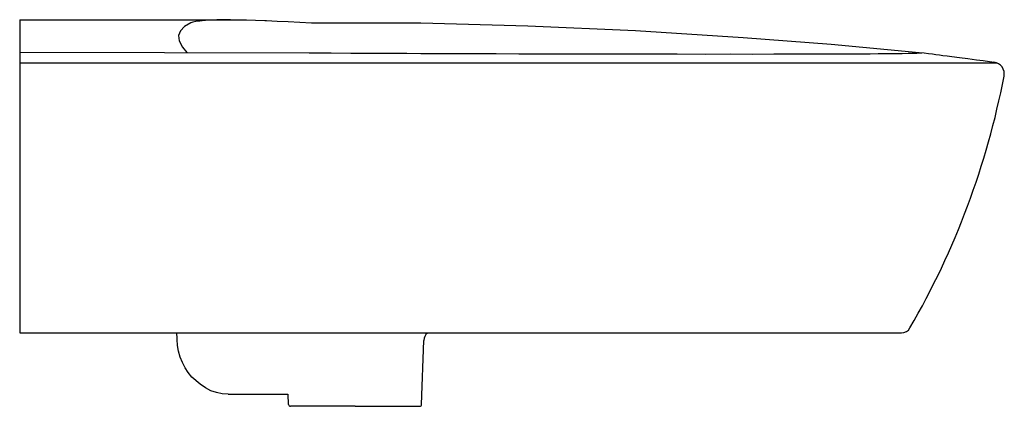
# Model space of a CAD drawing. Header units: millimetres. Extents: x 231.036 to 231.532, y 154.017 to 154.211.
import ezdxf

# ---------------------------------------------------------------- set-up
doc = ezdxf.new("R2010")
doc.units = ezdxf.units.MM
doc.layers.add('SANINDUSA', color=3, linetype='Continuous')

msp = doc.modelspace()

# ---------------------------------------------------------------- linework, layer by layer
at = {"layer": 'SANINDUSA'}
for p, q in [((231.036, 154.21133), (231.036, 154.18191)), ((231.036, 154.18968), (231.52789, 154.18968)), ((231.036, 154.18191), (231.036, 154.05354)), ((231.036, 154.05354), (231.48005, 154.05354)), ((231.23843, 154.01755), (231.23955, 154.04977)), ((231.24147, 154.05354), (231.24134, 154.05343)), ((231.17139, 154.01755), (231.17121, 154.02268)), ((231.20491, 154.01657), (231.17239, 154.01657)), ((231.20491, 154.01657), (231.23743, 154.01657))]:
    msp.add_line(p, q, dxfattribs=at)
at = {"layer": 'SANINDUSA', "ltscale": 0.5}
for p, q in [((231.036, 154.21131), (231.14219, 154.21131)), ((231.036, 154.05354), (231.1718, 154.05354)), ((231.23802, 154.05354), (231.47406, 154.05354))]:
    msp.add_line(p, q, dxfattribs=at)
at = {"layer": 'SANINDUSA', "linetype": 'Continuous'}
for p, q in [((231.11524, 154.05065), (231.11515, 154.05354)), ((231.14101, 154.02264), (231.17101, 154.02264))]:
    msp.add_line(p, q, dxfattribs=at)
at = {"layer": 'SANINDUSA', "flags": 128}
for points in [[(231.12225, 154.20969), (231.119, 154.20785), (231.11693, 154.20574), (231.11605, 154.20335), (231.11637, 154.20063), (231.11794, 154.19748), (231.12012, 154.19475)], [(231.12952, 154.21097), (231.12911, 154.21093), (231.12673, 154.21065), (231.12479, 154.21035), (231.12328, 154.21003), (231.12225, 154.20969)], [(231.14219, 154.21131), (231.13858, 154.21126), (231.13525, 154.21119), (231.13221, 154.21109), (231.12951, 154.21097)], [(231.14219, 154.21131), (231.14609, 154.21126), (231.15028, 154.21119), (231.15479, 154.21109), (231.15954, 154.21097)], [(231.15955, 154.21097), (231.16036, 154.21093), (231.16568, 154.21065), (231.17122, 154.21035), (231.17702, 154.21003), (231.18296, 154.20969)], [(231.18296, 154.20969), (231.2381, 154.20975), (231.29185, 154.20826), (231.34612, 154.20581), (231.40033, 154.20241), (231.44473, 154.19892), (231.48907, 154.19479)], [(231.036, 154.19494), (231.18187, 154.19462), (231.19285, 154.19457), (231.20279, 154.19452), (231.21098, 154.19448), (231.21828, 154.19445), (231.22472, 154.19442), (231.23106, 154.1944), (231.23804, 154.19437), (231.24565, 154.19434), (231.25502, 154.19431), (231.26511, 154.19427), (231.2759, 154.19424), (231.28735, 154.1942), (231.29943, 154.19417), (231.31208, 154.19414), (231.32527, 154.19411), (231.33894, 154.19408), (231.35297, 154.19406), (231.36713, 154.19405), (231.38131, 154.19404), (231.39398, 154.19405)], [(231.39399, 154.19405), (231.40483, 154.19404), (231.41575, 154.19405), (231.42548, 154.19406), (231.43412, 154.19407), (231.44171, 154.19409), (231.44831, 154.19412), (231.45401, 154.19414), (231.45967, 154.19417), (231.46438, 154.1942), (231.46827, 154.19423), (231.47145, 154.19426), (231.47433, 154.19429), (231.47705, 154.19432), (231.48043, 154.19436), (231.4834, 154.19441), (231.48588, 154.19447), (231.4878, 154.19453), (231.48909, 154.1946), (231.49034, 154.19467)], [(231.48907, 154.19477), (231.4915, 154.19458), (231.49374, 154.1943), (231.49568, 154.19405), (231.49745, 154.19382), (231.49917, 154.1936), (231.501, 154.19336), (231.50305, 154.1931), (231.50547, 154.19278), (231.50927, 154.19229), (231.51351, 154.19173), (231.51794, 154.19114), (231.52124, 154.1907), (231.52442, 154.19028), (231.52669, 154.18997)]]:
    msp.add_lwpolyline(points, dxfattribs=at)
at = {"layer": 'SANINDUSA', "linetype": 'Continuous', "flags": 128}
msp.add_lwpolyline([(231.14101, 154.02264), (231.13805, 154.02284), (231.13513, 154.02345), (231.13229, 154.02444), (231.12958, 154.02582), (231.12689, 154.02767), (231.12265, 154.03126), (231.12086, 154.03352), (231.11929, 154.03599), (231.11796, 154.03862), (231.11688, 154.0414), (231.11606, 154.0443), (231.11552, 154.04728), (231.11526, 154.05015), (231.11524, 154.05065)], dxfattribs=at)
at = {"layer": 'SANINDUSA'}
for centre, radius, start, end in [((231.52588, 154.18402), 0.006, 349.092, 82.2846), ((231.13226, 154.25988), 0.40686, 329.9323, 349.092), ((231.48005, 154.05854), 0.005, 270, 329.9323), ((231.24455, 154.0496), 0.005, 130, 178), ((231.17239, 154.01757), 0.001, 182, 270), ((231.23743, 154.01757), 0.001, 270, 358)]:
    msp.add_arc(centre, radius, start, end, dxfattribs=at)

doc.saveas('drawing.dxf')
